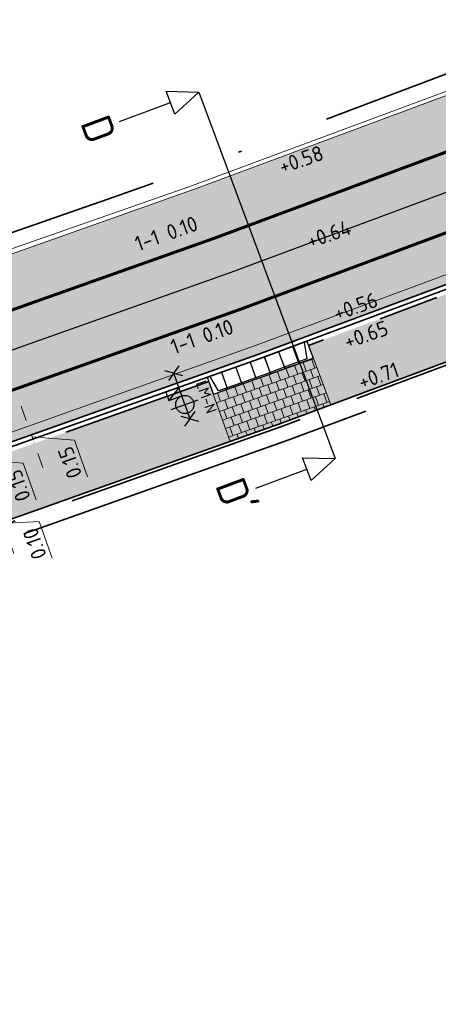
# Model space of a CAD drawing. Header units: metres. Extents: x 132493 to 134960, y 502695 to 503907.
# Tile 38 of 144: x 132850 to 132864, y 502928 to 502961. Entities that reach past the tile are written whole.
import ezdxf
from ezdxf.enums import TextEntityAlignment as Align

# ---------------------------------------------------------------- set-up
doc = ezdxf.new("R2010")
doc.units = ezdxf.units.M
for name, pattern in [('VH-OPSLUITBAND_100X200', [16, 8, -2, 4, -2]), ('VH-TROTTOIRBAND_130-150', [15, 5, -2, 2, -2, 2, -2]), ('VW-1-1_STREEP', [2, 1, -1]), ('XX-PROJECTGRENS', [18, 12, -3, 0, -3])]:
    doc.linetypes.add(name, pattern=pattern)
doc.layers.get('Defpoints').update_dxf_attribs({"color": 3})
for name, color, linetype, lineweight, plot in [('ARC-hoev-btt-300x300x-grijs-herstraten', 183, 'Continuous', 18, False), ('ARC-hoev-btt-300x300x80-grijs-nieuw', 40, 'Continuous', 18, False), ('ARC-hoev-fietsstrook-plateau-drempel-afalt rood', 241, 'Continuous', 18, False), ('ARC-hoev-overlagen asfalt rijbaan', 13, 'Continuous', 18, False), ('ARC-hoev-overlagen rood asfalt fiets', 10, 'Continuous', 35, False)]:
    doc.layers.add(name, color=color, linetype=linetype, lineweight=lineweight, plot=plot)
for name, color, linetype, lineweight in [('N-WE-KG-GRENS_WERKGRENS-G', 5, 'XX-PROJECTGRENS', 35), ('N-WE-RI-KOLK-S', 150, 'Continuous', 25), ('N-WE-VH-GOOT_TEGEL-G', 170, 'Continuous', 35), ('N-WE-VH-KANTOPSLUITING_ELEMENT_INRIT-S', 2, 'Continuous', 25), ('N-WE-VH-KANTOPSLUITING_OPSLUITBAND_100X200-G', 150, 'VH-OPSLUITBAND_100X200', 35), ('N-WE-VH-KANTOPSLUITING_TROTTOIRBAND_130 150-G', 210, 'VH-TROTTOIRBAND_130-150', 35), ('N-WE-VH-KANTOPSLUITING_VOORKANTBAND-G', 7, 'Continuous', 35), ('N-WE-VH-KANTVERHARDING-G', 2, 'Continuous', 18), ('N-WE-VW-MARKERING-T25', 7, 'Continuous', 25), ('N-WE-VW-MARKERING_LANGS_STREEP_11_010-G', 7, 'VW-1-1_STREEP', 13), ('N01-WE-IE-MEUBILAIR_WEGMEUBILAIR-S-200', 7, 'Continuous', 25), ('N01-WE-VH-VERHARDING_TEGEL_HALFST-A', 165, 'Continuous', 18), ('X-XX-AL-DETAIL1-M', 7, 'Continuous', 18), ('X-XX-AL-DETAIL1-T25', 7, 'Continuous', 25), ('X-XX-AL-VERWIJZING-S', 7, 'Continuous', 25)]:
    doc.layers.add(name, color=color, linetype=linetype, lineweight=lineweight)
doc.styles.add('NLCS-ISO', font='NLCS-ISO.ttf')
doc.styles.add('NLCS-ISO-M200-T25', font='NLCS-ISO.ttf', dxfattribs={"height": 0.5})
doc.dimstyles.new('NLCS-M200-T25-PIJL_L2_H1', dxfattribs={"dimscale": 0.2, "dimtxt": 2.5, "dimasz": 2.5, "dimexe": 2, "dimexo": 2, "dimgap": 0.7, "dimtad": 1, "dimzin": 0, "dimdsep": 46, "dimtxsty": 'NLCS-ISO-M200-T25', "dimcen": 0, "dimdle": 2, "dimclrd": 256, "dimclre": 256, "dimclrt": 256, "dimadec": 1, "dimazin": 0, "dimtfac": 1, "dimtdec": 3, "dimtofl": 0, "dimtmove": 0, "dimatfit": 3, "dimfxl": 2, "dimfxlon": 1, "dimtfillclr": 256, "dimtolj": 1, "dimtzin": 0, "dimlwd": -1, "dimlwe": -1, "dimarcsym": 0})

# ---------------------------------------------------------------- blocks, each defined once
blk = doc.blocks.new('SAL-VERWIJZING_DOORSNEDE_BOVEN-SO')
for p, q in [((-2, 9), (0, 14)), ((0, 14), (2, 9)), ((2, 9), (-2, 9)), ((0, 0), (0, 9))]:
    blk.add_line(p, q)
at = {"lineweight": 50, "style": 'NLCS-ISO'}
blk.add_attdef('...', text='', height=5, dxfattribs=at).set_placement((-0.05, -1.19), align=Align.TOP_CENTER)
blk = doc.blocks.new('N-SVH-INRITELEMENT_180 200_160X500X500_RECHTS')
for p, q in [((0, 0), (0, 0.6)), ((0, 0.6), (0.5, 0.6)), ((0, 0.55), (0.3, 0.55)), ((0.3, 0.55), (0.405, 0)), ((0.5, 0), (0.5, 0.6)), ((0, 0), (0.5, 0))]:
    blk.add_line(p, q)
blk = doc.blocks.new('N-SVH-INRITELEMENT_180 200_160X500X500_LINKS')
for p, q in [((0, 0), (0, 0.6)), ((0, 0.6), (0.5, 0.6)), ((0.095, 0), (0.2, 0.55)), ((0.2, 0.55), (0.5, 0.55)), ((0.5, 0), (0.5, 0.6)), ((0, 0), (0.5, 0))]:
    blk.add_line(p, q)
blk = doc.blocks.new('N-SVH-INRITELEMENT_180 200_160X500X500_MIDDEN')
for p, q in [((0, 0), (0, 0.6)), ((0, 0.6), (0.5, 0.6)), ((0, 0.55), (0.5, 0.55)), ((0.5, 0), (0.5, 0.6)), ((0, 0), (0.5, 0))]:
    blk.add_line(p, q)
blk = doc.blocks.new('*D404')
at = {"layer": 'Defpoints', "color": 0, "transparency": 16777216}
for p in [(132850.556, 502944.408), (132849.562, 502944.056), (132850.341, 502944.226)]:
    blk.add_point(p, dxfattribs=at)
at = {"layer": 'X-XX-AL-DETAIL1-M', "transparency": 16777216}
for p, q in [((132849.395, 502944.527), (132849.227, 502944.998)), ((132849.939, 502944.19), (132849.185, 502943.922)), ((132849.964, 502944.093), (132849.218, 502943.828)), ((132849.595, 502943.962), (132849.562, 502944.056)), ((132849.578, 502944.009), (132850.768, 502944.073)), ((132850.768, 502944.073), (132851.196, 502942.867)), ((132849.762, 502943.49), (132849.929, 502943.019))]:
    blk.add_line(p, q, dxfattribs=at)
for points in [[(132849.316, 502944.499), (132849.473, 502944.555), (132849.562, 502944.056)], [(132849.684, 502943.463), (132849.841, 502943.518), (132849.595, 502943.962)]]:
    blk.add_solid(points, dxfattribs=at)
at = {"layer": 'X-XX-AL-DETAIL1-M', "transparency": 16777216, "insert": (132850.615, 502943.34), "char_height": 0.5, "attachment_point": 5, "rotation": 109.5189, "style": 'NLCS-ISO-M200-T25'}
blk.add_mtext('\\A1;0.10', dxfattribs=at)
blk = doc.blocks.new('N-SRI-KOLK_TROTTOIR-SO')
blk.add_hatch(color=256).paths.add_polyline_path([(1.125, 1.5), (-1.125, 1.5), (-1.125, 0)])
blk.add_line((-1.125, 0), (1.125, 1.5))
at = {"flags": 128}
blk.add_lwpolyline([(-1.125, 0), (1.125, 0), (1.125, 1.5), (-1.125, 1.5)], close=True, dxfattribs=at)
blk = doc.blocks.new('*D444')
at = {"layer": 'Defpoints', "color": 0, "transparency": 16777216}
for p in [(132849.551, 502946.439), (132848.81, 502946.177), (132849.601, 502946.298)]:
    blk.add_point(p, dxfattribs=at)
at = {"layer": 'X-XX-AL-DETAIL1-M', "transparency": 16777216}
for p, q in [((132848.643, 502946.648), (132848.476, 502947.119)), ((132849.174, 502946.306), (132848.433, 502946.043)), ((132849.224, 502946.164), (132848.483, 502945.902)), ((132848.86, 502946.035), (132848.81, 502946.177)), ((132848.835, 502946.106), (132850.236, 502945.996)), ((132850.236, 502945.996), (132850.664, 502944.789)), ((132849.027, 502945.564), (132849.194, 502945.093))]:
    blk.add_line(p, q, dxfattribs=at)
for points in [[(132848.564, 502946.62), (132848.721, 502946.676), (132848.81, 502946.177)], [(132848.948, 502945.536), (132849.106, 502945.592), (132848.86, 502946.035)]]:
    blk.add_solid(points, dxfattribs=at)
at = {"layer": 'X-XX-AL-DETAIL1-M', "transparency": 16777216, "insert": (132850.083, 502945.262), "char_height": 0.5, "attachment_point": 5, "rotation": 109.5189, "style": 'NLCS-ISO-M200-T25'}
blk.add_mtext('\\A1;0.15', dxfattribs=at)
blk = doc.blocks.new('*D447')
at = {"layer": 'Defpoints', "color": 0, "transparency": 16777216}
for p in [(132851.248, 502947.2), (132851.298, 502947.059), (132850.506, 502946.937)]:
    blk.add_point(p, dxfattribs=at)
at = {"layer": 'X-XX-AL-DETAIL1-M', "transparency": 16777216}
for p, q in [((132850.339, 502947.408), (132850.172, 502947.88)), ((132850.871, 502947.066), (132850.129, 502946.803)), ((132850.921, 502946.925), (132850.179, 502946.662)), ((132850.556, 502946.796), (132850.506, 502946.937)), ((132850.531, 502946.866), (132851.933, 502946.756)), ((132851.933, 502946.756), (132852.36, 502945.55)), ((132850.723, 502946.324), (132850.89, 502945.853))]:
    blk.add_line(p, q, dxfattribs=at)
for points in [[(132850.261, 502947.381), (132850.418, 502947.436), (132850.506, 502946.937)], [(132850.645, 502946.297), (132850.802, 502946.352), (132850.556, 502946.796)]]:
    blk.add_solid(points, dxfattribs=at)
at = {"layer": 'X-XX-AL-DETAIL1-M', "transparency": 16777216, "insert": (132851.779, 502946.023), "char_height": 0.5, "attachment_point": 5, "rotation": 109.5189, "style": 'NLCS-ISO-M200-T25'}
blk.add_mtext('\\A1;0.15', dxfattribs=at)
blk = doc.blocks.new('N-SIE-WEG_LICHTMAST_2UITHOUDER_1LAAG-SO')
h = blk.add_hatch(color=256)
edge = h.paths.add_edge_path()
edge.add_arc((0, 0), 1.5, 0, 360)
for p, q in [((0, -2.42), (0, 2.33)), ((-5.5, 0), (-6.34, 1.24)), ((-5.5, 0), (-4.66, 1.24)), ((2.52, 0), (1.68, 1.24)), ((2.52, 0), (3.35, 1.24)), ((-5.5, 0), (-6.34, -1.24)), ((-1.5, 0), (-5.5, 0)), ((-5.5, 0), (-4.66, -1.24)), ((0, 0), (-1.49, 0)), ((0, 0), (2.52, 0)), ((2.52, 0), (1.68, -1.24)), ((2.52, 0), (3.35, -1.24))]:
    blk.add_line(p, q)
blk.add_circle((0, 0), 1.5)
at = {"style": 'NLCS-ISO'}
blk.add_attdef('TYPE', text='', height=1.8, dxfattribs=at).set_placement((0, 2.33), align=Align.BOTTOM_CENTER)

msp = doc.modelspace()

# ---------------------------------------------------------------- hatches: boundary and pattern name
at = {"layer": 'ARC-hoev-btt-300x300x-grijs-herstraten', "transparency": 33554585}
h = msp.add_hatch(color=256, dxfattribs=at)
h.dxf.hatch_style = 1
h.paths.add_polyline_path([(132859.66, 502949.891), (132870.481, 502953.907), (132871.196, 502951.942), (132860.396, 502947.925)])
h = msp.add_hatch(color=256, dxfattribs=at)
h.dxf.hatch_style = 1
h.paths.add_polyline_path([(132837.631, 502942.055), (132856.368, 502948.697), (132857.069, 502946.717), (132838.328, 502940.081)])
at = {"layer": 'ARC-hoev-btt-300x300x80-grijs-nieuw', "transparency": 33554585}
h = msp.add_hatch(color=256, dxfattribs=at)
h.dxf.hatch_style = 1
h.paths.add_polyline_path([(132856.518, 502948.273), (132859.821, 502949.471), (132860.396, 502947.925), (132857.069, 502946.717)])
at = {"layer": 'ARC-hoev-fietsstrook-plateau-drempel-afalt rood', "transparency": 33554661}
h = msp.add_hatch(color=256, dxfattribs=at)
h.dxf.hatch_style = 1
h.paths.add_polyline_path([(132838.414, 502942.969), (132857.904, 502949.881), (132895.689, 502963.933), (132895.792, 502963.651), (132857.985, 502949.588), (132838.518, 502942.687)])
at = {"layer": 'ARC-hoev-overlagen asfalt rijbaan', "transparency": 33554636}
h = msp.add_hatch(color=256, dxfattribs=at)
h.dxf.hatch_style = 1
h.paths.add_polyline_path([(132837.104, 502946.536), (132856.586, 502953.442), (132894.379, 502967.5), (132895.241, 502965.151), (132857.439, 502951.092), (132837.966, 502944.189)])
at = {"layer": 'ARC-hoev-overlagen rood asfalt fiets', "transparency": 33554534}
h = msp.add_hatch(color=256, dxfattribs=at)
h.dxf.hatch_style = 1
h.paths.add_polyline_path([(132836.497, 502948.19), (132855.988, 502955.087), (132893.775, 502969.142), (132894.379, 502967.5), (132856.586, 502953.442), (132837.106, 502946.531)])
h = msp.add_hatch(color=256, dxfattribs=at)
h.dxf.hatch_style = 1
h.paths.add_polyline_path([(132837.966, 502944.189), (132857.439, 502951.092), (132895.241, 502965.153), (132895.689, 502963.933), (132857.904, 502949.881), (132838.416, 502942.964)])
at = {"layer": 'N01-WE-VH-VERHARDING_TEGEL_HALFST-A', "transparency": 33554636}
h = msp.add_hatch(dxfattribs=at)
h.set_pattern_fill('AVH-TEGEL_300X300_HALFST', color=256, angle=109.5189, pattern_type=2)
h.set_pattern_definition([(109.519, (132856.51805, 502948.27254), (-0.241615, 0.2326416), [0.3, -0.3]), (199.519, (132856.51805, 502948.27254), (0.100236, -0.28276), [])])
h.paths.add_polyline_path([(132856.518, 502948.273), (132859.817, 502949.47), (132860.396, 502947.925), (132857.069, 502946.717)])

# ---------------------------------------------------------------- linework, layer by layer
at = {"layer": 'Defpoints', "flags": 128}
for points in [[(132894.379, 502967.5), (132893.956, 502967.342), (132856.586, 502953.442), (132837.574, 502946.703), (132837.104, 502946.536)], [(132895.829, 502966.705), (132894.392, 502966.171), (132857.012, 502952.267), (132837.991, 502945.525), (132835.237, 502944.548)], [(132895.241, 502965.153), (132857.439, 502951.092), (132838.409, 502944.346), (132837.966, 502944.189)]]:
    msp.add_lwpolyline(points, dxfattribs=at)
at = {"layer": 'N-WE-KG-GRENS_WERKGRENS-G', "flags": 128}
for points in [[(132713.857, 502831.058, 0.00557), (132736.336, 502852.282, 0.025284), (132742.356, 502859.092, 0.023781), (132764.837, 502894.878), (132764.332, 502900.772), (132769.103, 502908.844), (132770.147, 502910.61, -0.199942), (132792.84, 502927.585), (132821.657, 502934.868), (132821.877, 502934.924, -0.382663), (132824.715, 502933.435), (132826.44, 502928.746), (132836.013, 502932.379), (132835.142, 502934.641, -0.419067), (132837.192, 502939.034), (132839.946, 502940.011), (132859.009, 502946.768), (132896.431, 502960.688), (132897.868, 502961.222, -0.414546), (132902.242, 502959.217), (132903.172, 502956.771), (132912.937, 502960.243), (132911.784, 502963.396, -0.415091), (132913.474, 502967.061), (132914.777, 502967.54), (132938.361, 502976.202), (132937.622, 502978.218), (133021.387, 503008.032), (133021.665, 503007.256), (133025.633, 503008.609), (133041.138, 503014.117, -0.110369), (133061.92, 503016.654), (133077.967, 503015.071), (133083.249, 503014.549, -0.006082), (133083.443, 503014.528, -0.257939), (133089.707, 503009.984), (133098.64, 503013.13, -0.265135), (133100.736, 503020.774), (133115.827, 503035.848, -0.110259), (133133.49, 503047.049), (133134.688, 503047.481), (133135.587, 503044.984), (133140.996, 503046.855), (133153.435, 503051.279), (133217.674, 503075.269), (133227.629, 503079.105), (133231.439, 503077.362), (133233.221, 503081.259), (133256.641, 503090.282), (133275.248, 503097.913), (133286.864, 503102.664), (133286.996, 503102.612), (133301.214, 503108.414), (133308.671, 503105.028), (133316.063, 503108.086), (133318.711, 503114.684), (133331.434, 503120.137), (133350.488, 503128.304), (133350.949, 503129.266, -0.00058), (133353.896, 503130.476, -0.007004), (133389.707, 503144.549), (133398.182, 503145.874), (133401.032, 503146.319), (133400.801, 503151.158, -0.052266), (133447.234, 503162.671), (133447.971, 503161.966), (133449.109, 503158.534), (133471.022, 503165.294, 0.090258), (133473.917, 503167.219, 0.004535), (133476.486, 503167.875), (133478.757, 503166.46, 0.014753), (133490.571, 503170.447)], [(132708.726, 502847.771), (132708.789, 502849.325), (132723.076, 502862.505, 0.073083), (132734.93, 502877.17), (132757.828, 502915.905), (132758.696, 502915.41), (132759.168, 502916.208), (132760.391, 502915.429), (132762.034, 502915.851, -0.026489), (132766.151, 502921.632), (132767.803, 502923.535, -0.148382), (132790.477, 502936.941), (132818.007, 502943.899), (132826.672, 502946.2), (132835.264, 502948.54), (132853.031, 502954.72), (132855.543, 502955.594), (132893.667, 502969.935), (132910.829, 502976.338), (132910.593, 502976.969), (132951.569, 502992.095), (132985.722, 503004.134), (133023.38, 503017.637), (133037.161, 503022.778), (133036.828, 503023.836), (133048.372, 503027.895), (133048.719, 503026.865), (133128.211, 503054.403)]]:
    msp.add_lwpolyline(points, format="xyb", dxfattribs=at)
at = {"layer": 'N-WE-VH-GOOT_TEGEL-G', "flags": 128}
msp.add_lwpolyline([(132895.792, 502963.651), (132857.985, 502949.588), (132838.944, 502942.838), (132838.518, 502942.687)], dxfattribs=at)
at = {"layer": 'N-WE-VH-KANTOPSLUITING_OPSLUITBAND_100X200-G', "flags": 128}
msp.add_lwpolyline([(132903.058, 502958.453), (132902.71, 502959.391, 0.414546), (132897.694, 502961.691), (132896.257, 502961.156), (132858.839, 502947.238), (132839.779, 502940.482), (132837.025, 502939.506, 0.419067), (132834.674, 502934.466), (132834.95, 502933.725)], format="xyb", dxfattribs=at)
at = {"layer": 'N-WE-VH-KANTOPSLUITING_TROTTOIRBAND_130 150-G', "flags": 128}
for points in [[(132870.464, 502953.91), (132859.66, 502949.891)], [(132856.368, 502948.697), (132839.044, 502942.556), (132838.574, 502942.389)]]:
    msp.add_lwpolyline(points, dxfattribs=at)
at = {"layer": 'N-WE-VH-KANTOPSLUITING_VOORKANTBAND-G', "flags": 128}
for points in [[(132896.828, 502963.876), (132895.437, 502963.359), (132858.036, 502949.447), (132838.994, 502942.697), (132837.581, 502942.196)], [(132897.659, 502961.785), (132896.222, 502961.25), (132858.805, 502947.332), (132839.746, 502940.576), (132836.991, 502939.6)]]:
    msp.add_lwpolyline(points, dxfattribs=at)
at = {"layer": 'N-WE-VH-KANTVERHARDING-G'}
for p in [(132869.219, 502960.151), (132836.416, 502948.41)]:
    msp.add_line(p, (132855.713, 502955.124), dxfattribs=at)
at = {"layer": 'N-WE-VH-KANTVERHARDING-G', "flags": 128}
msp.add_lwpolyline([(132893.775, 502969.142), (132893.346, 502968.983), (132855.988, 502955.087), (132837.502, 502948.534, -0.003064), (132836.924, 502948.333, -0.003064)], format="xyb", dxfattribs=at)
for points in [[(132895.689, 502963.933), (132857.883, 502949.87), (132838.843, 502943.121), (132838.414, 502942.969)], [(132859.717, 502949.752), (132860.396, 502947.925)], [(132856.418, 502948.555), (132857.069, 502946.717)]]:
    msp.add_lwpolyline(points, dxfattribs=at)
at = {"layer": 'N-WE-VW-MARKERING_LANGS_STREEP_11_010-G', "ltscale": 4, "const_width": 0.1, "flags": 128}
for points in [[(132894.379, 502967.5), (132893.956, 502967.342), (132856.586, 502953.442), (132837.574, 502946.703), (132837.104, 502946.536)], [(132895.241, 502965.153), (132857.439, 502951.092), (132838.409, 502944.346), (132837.966, 502944.189)]]:
    msp.add_lwpolyline(points, dxfattribs=at)
at = {"layer": 'X-XX-AL-VERWIJZING-S', "flags": 128}
msp.add_lwpolyline([(132856.042, 502958.255), (132860.545, 502946.152)], dxfattribs=at)

# ---------------------------------------------------------------- block references
at = {"layer": 'N-WE-RI-KOLK-S', "xscale": 0.1999999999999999, "yscale": 0.1999999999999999, "zscale": 0.1999999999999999, "rotation": 199.5189366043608}
msp.add_blockref('N-SRI-KOLK_TROTTOIR-SO', (132855.163, 502948.429), dxfattribs=at)
at = {"layer": 'N-WE-VH-KANTOPSLUITING_ELEMENT_INRIT-S'}
for name, p, rotation in [('N-SVH-INRITELEMENT_180 200_160X500X500_LINKS', (132859.607, 502950.032), 200.4150517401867), ('N-SVH-INRITELEMENT_180 200_160X500X500_MIDDEN', (132858.67, 502949.683), 200.4085119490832), ('N-SVH-INRITELEMENT_180 200_160X500X500_MIDDEN', (132859.139, 502949.858), 200.4085119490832), ('N-SVH-INRITELEMENT_180 200_160X500X500_MIDDEN', (132857.731, 502949.339), 199.5189366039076), ('N-SVH-INRITELEMENT_180 200_160X500X500_MIDDEN', (132858.203, 502949.506), 199.5189366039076), ('N-SVH-INRITELEMENT_180 200_160X500X500_RECHTS', (132856.789, 502949.005), 199.5189366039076), ('N-SVH-INRITELEMENT_180 200_160X500X500_MIDDEN', (132857.26, 502949.172), 199.5189366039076)]:
    msp.add_blockref(name, p, dxfattribs=dict(at, rotation=rotation))
at = {"layer": 'N01-WE-IE-MEUBILAIR_WEGMEUBILAIR-S-200', "xscale": 0.2, "yscale": 0.2, "zscale": 0.2, "rotation": 289.4340397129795}
msp.add_blockref('N-SIE-WEG_LICHTMAST_2UITHOUDER_1LAAG-SO', (132855.576, 502947.938), dxfattribs=at).add_auto_attribs({'TYPE': 'LM-N'})
at = {"layer": 'X-XX-AL-VERWIJZING-S', "xscale": 0.2000000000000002, "yscale": 0.2000000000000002, "zscale": 0.2000000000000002, "rotation": 290.408511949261}
for p, values in [((132853.417, 502957.279), {'...': 'D'}), ((132857.921, 502945.176), {'...': "D'"})]:
    msp.add_blockref('SAL-VERWIJZING_DOORSNEDE_BOVEN-SO', p, dxfattribs=at).add_auto_attribs(values)

# ---------------------------------------------------------------- texts
at = {"layer": 'N-WE-VW-MARKERING-T25', "char_height": 0.5, "attachment_point": 1, "rotation": 19.688, "style": 'NLCS-ISO-M200-T25'}
for insert in [(132853.872, 502953.459), (132855.053, 502950.053)]:
    msp.add_mtext_dynamic_manual_height_columns('1-1 0.10', width=3.6401, gutter_width=2.5, heights=[0], dxfattribs=dict(at, insert=insert))
at = {"layer": 'X-XX-AL-DETAIL1-T25', "char_height": 0.5, "attachment_point": 1, "rotation": 19.2514, "style": 'NLCS-ISO-M200-T25'}
for s, insert in [('+0.58', (132858.627, 502956.016)), ('+0.64', (132859.544, 502953.552)), ('+0.56', (132860.432, 502951.167)), ('+0.65', (132860.778, 502950.237)), ('+0.71', (132861.249, 502948.901))]:
    msp.add_mtext_dynamic_manual_height_columns(s, width=2.25374, gutter_width=2.5, heights=[0], dxfattribs=dict(at, insert=insert))

# ---------------------------------------------------------------- dimensions: what is measured, and where the dimension line sits
at = {"layer": 'X-XX-AL-DETAIL1-M'}
for base, p1, p2, picture, middle in [((132850.506, 502946.937), (132851.298, 502947.059), (132851.248, 502947.2), '*D447', (132851.979, 502946.624)), ((132848.81, 502946.177), (132849.601, 502946.298), (132849.551, 502946.439), '*D444', (132850.283, 502945.864)), ((132849.562, 502944.056), (132850.341, 502944.226), (132850.556, 502944.408), '*D404', (132850.815, 502943.941))]:
    dim = msp.add_linear_dim(base=base, p1=p1, p2=p2, angle=109.5189, dimstyle='NLCS-M200-T25-PIJL_L2_H1', override={"dimtmove": 1}, dxfattribs=at)
    dim.commit()
    dim.dimension.update_dxf_attribs({"geometry": picture, "text_midpoint": middle, "dimtype": 160})

doc.saveas('drawing.dxf')
